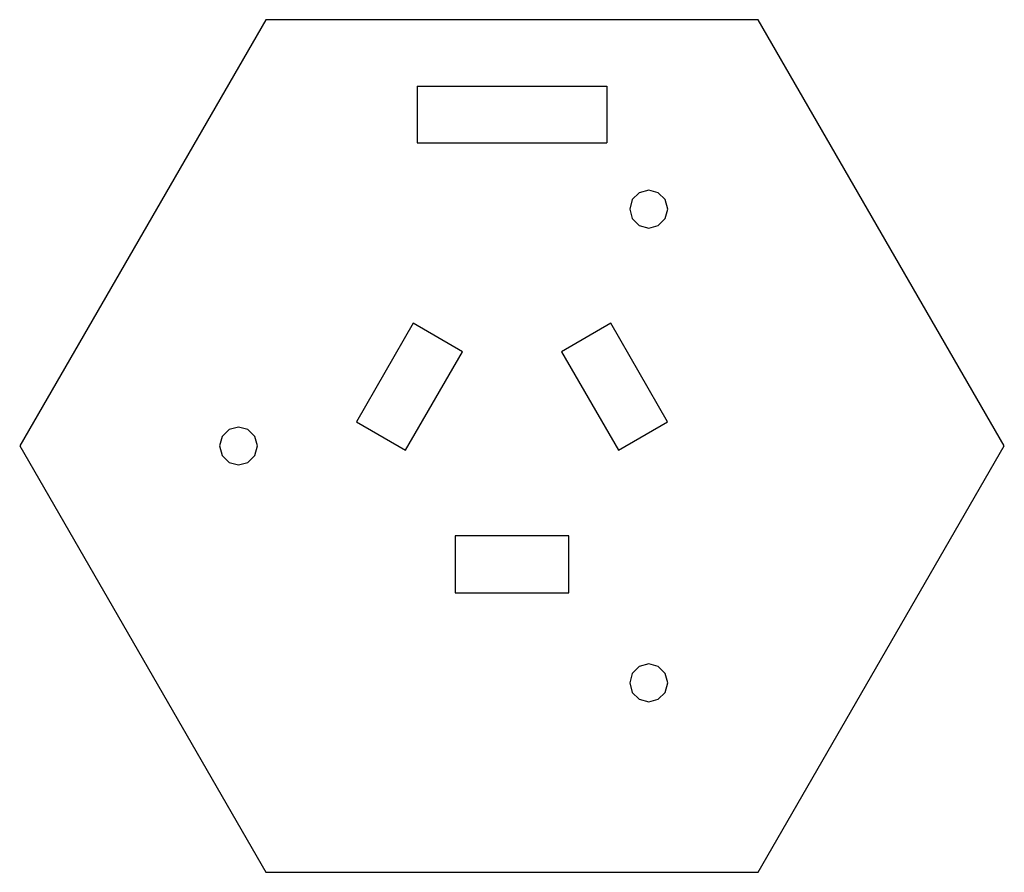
# Model space of a CAD drawing. Extents: x -28 to 28, y -24 to 318.
# Tile 1 of 2: x -28 to 28, y -24 to 24. Entities that reach past the tile are written whole.
import ezdxf

# ---------------------------------------------------------------- set-up
doc = ezdxf.new("R2010")
doc.units = 0

msp = doc.modelspace()

# ---------------------------------------------------------------- linework, layer by layer
for p, q in [((-13.8564, 24.0003), (-27.7128, 0.000161)), ((13.8564, 24.0003), (-13.8564, 24.0003)), ((27.7128, 0.000161), (13.8564, 24.0003)), ((-5.33332, 20.2665), (5.33332, 20.2665)), ((-5.33332, 20.2665), (-5.33332, 17.0661)), ((5.33332, 20.2665), (5.33332, 17.0661)), ((-5.33332, 17.0661), (5.33332, 17.0661)), ((6.773145, 13.868314), (6.63133, 13.3336)), ((7.163717, 14.260084), (6.773145, 13.868314)), ((7.697995, 14.403536), (7.163717, 14.260084)), ((8.232273, 14.260084), (7.697995, 14.403536)), ((8.622845, 13.868314), (8.232273, 14.260084)), ((8.76466, 13.3336), (8.622845, 13.868314)), ((6.63133, 13.3336), (6.773145, 12.798886)), ((8.622845, 12.798886), (8.76466, 13.3336)), ((8.76466, 13.3336), (8.76466, 13.3336)), ((6.773145, 12.798886), (7.163717, 12.407116)), ((8.232273, 12.407116), (8.622845, 12.798886)), ((7.163717, 12.407116), (7.697995, 12.263664)), ((7.697995, 12.263664), (8.232273, 12.407116)), ((-5.55915, 6.90613), (-8.75913, 1.36329)), ((-2.78786, 5.30593), (-5.55915, 6.90613)), ((5.55915, 6.90613), (2.78786, 5.30593)), ((8.75913, 1.36329), (5.55915, 6.90613)), ((-5.98785, -0.236906), (-2.78786, 5.30593)), ((2.78786, 5.30593), (5.98785, -0.236906)), ((-8.75913, 1.36329), (-5.98785, -0.236906)), ((5.98785, -0.236906), (8.75913, 1.36329)), ((-15.929335, 0.924013), (-16.319763, 0.533584)), ((-15.396, 1.066919), (-15.929335, 0.924013)), ((-14.862665, 0.924013), (-15.396, 1.066919)), ((-14.472233, 0.533584), (-14.862665, 0.924013)), ((-27.7128, 0.000161), (-13.8564, -24)), ((-16.319763, 0.533584), (-16.46267, 0.000249)), ((-16.46267, 0.000249), (-16.31975, -0.533086)), ((-14.3293, 0.000249), (-14.472233, 0.533584)), ((-14.472222, -0.533086), (-14.329315, 0.000249)), ((-14.329315, 0.000249), (-14.3293, 0.000249)), ((13.8564, -24), (27.7128, 0.000161)), ((-16.31975, -0.533086), (-15.92932, -0.923514)), ((-14.86265, -0.923514), (-14.472222, -0.533086)), ((-15.92932, -0.923514), (-15.395985, -1.066421)), ((-15.395985, -1.066421), (-14.86265, -0.923514)), ((-3.2, -5.06572), (-3.2, -8.26612)), ((3.2, -5.06572), (-3.2, -5.06572)), ((3.2, -8.26612), (3.2, -5.06572)), ((-3.2, -8.26612), (3.2, -8.26612)), ((7.163717, -12.406616), (6.773145, -12.798386)), ((7.697995, -12.263164), (7.163717, -12.406616)), ((8.232273, -12.406616), (7.697995, -12.263164)), ((8.622845, -12.798386), (8.232273, -12.406616)), ((6.773145, -12.798386), (6.63133, -13.3331)), ((8.76466, -13.3331), (8.622845, -12.798386)), ((6.63133, -13.3331), (6.773145, -13.867814)), ((8.622845, -13.867814), (8.76466, -13.3331)), ((8.76466, -13.3331), (8.76466, -13.3331)), ((6.773145, -13.867814), (7.163717, -14.259584)), ((7.163717, -14.259584), (7.697995, -14.403036)), ((7.697995, -14.403036), (8.232273, -14.259584)), ((8.232273, -14.259584), (8.622845, -13.867814)), ((-13.8564, -24), (13.8564, -24))]:
    msp.add_line(p, q)

doc.saveas('drawing.dxf')
